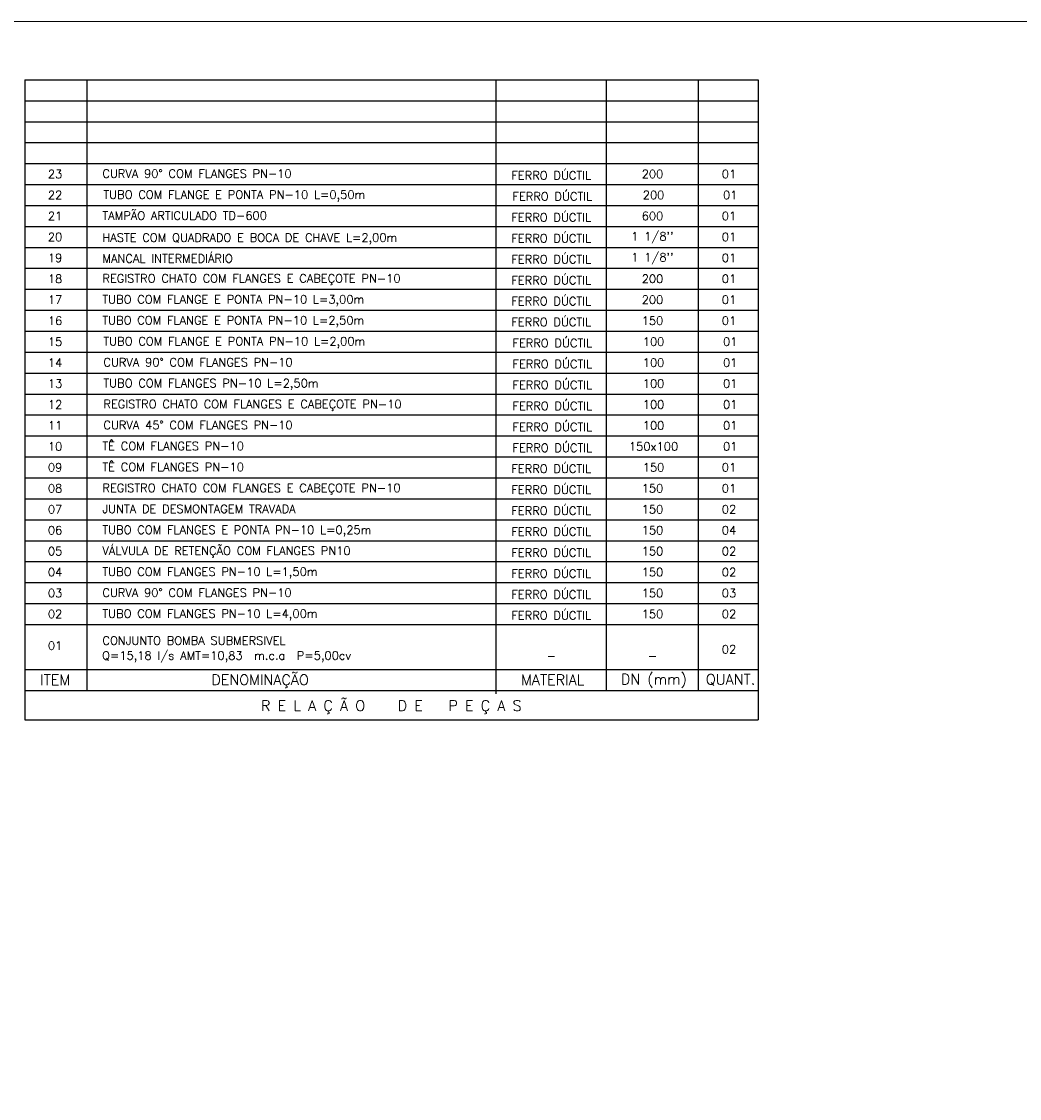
# Model space of a CAD drawing. Header units: millimetres. Extents: x 197878 to 197999, y 8707048 to 8707095.
# Tile 34 of 36: x 197906 to 197918, y 8707073 to 8707086. Entities that reach past the tile are written whole.
import ezdxf
from ezdxf.enums import TextEntityAlignment as Align

# ---------------------------------------------------------------- set-up
doc = ezdxf.new("R2010")
doc.units = ezdxf.units.MM
doc.header["$LTSCALE"] = 0.1
doc.layers.add('PADRÃO', color=7, linetype='Continuous', lineweight=9)
doc.layers.add('RELAÇÀO', color=2, linetype='Continuous')
doc.layers.add('RELAÇÃO', color=2, linetype='Continuous')
doc.styles.add('romans', font='romans.shx')

msp = doc.modelspace()

# ---------------------------------------------------------------- linework, layer by layer
at = {"layer": 'PADRÃO', "color": 9}
msp.add_lwpolyline([(197878.46052, 8707059.99407), (197929.44011, 8707059.99407), (197929.44011, 8707085.69407), (197878.46052, 8707085.69407)], close=True, dxfattribs=at)
at = {"layer": 'RELAÇÀO', "color": 5}
msp.add_line((197905.66518, 8707084.99928), (197905.66518, 8707077.36375), dxfattribs=at)
at = {"layer": 'RELAÇÃO', "color": 3}
for p, q in [((197905.66518, 8707084.99928), (197914.41518, 8707084.99928)), ((197905.66518, 8707084.74928), (197914.41518, 8707084.74928)), ((197905.66518, 8707084.49928), (197914.41518, 8707084.49928)), ((197905.66518, 8707084.24928), (197914.41518, 8707084.24928)), ((197905.66518, 8707083.99928), (197914.41518, 8707083.99928)), ((197905.66518, 8707083.74928), (197914.41518, 8707083.74928)), ((197905.66518, 8707083.74928), (197914.41518, 8707083.74928)), ((197905.66518, 8707083.49928), (197914.41518, 8707083.49928)), ((197905.66518, 8707083.24928), (197914.41518, 8707083.24928)), ((197905.66518, 8707082.99928), (197914.41518, 8707082.99928)), ((197905.66518, 8707082.74928), (197914.41518, 8707082.74928)), ((197905.66518, 8707082.49928), (197914.41518, 8707082.49928)), ((197905.66518, 8707082.24928), (197914.41518, 8707082.24928)), ((197905.66518, 8707081.99928), (197914.41518, 8707081.99928)), ((197905.66518, 8707081.74928), (197914.41518, 8707081.74928)), ((197905.66518, 8707081.49928), (197914.41518, 8707081.49928)), ((197905.66518, 8707081.24928), (197914.41518, 8707081.24928)), ((197905.66518, 8707080.99928), (197914.41518, 8707080.99928)), ((197905.66518, 8707080.74928), (197914.41518, 8707080.74928)), ((197905.66518, 8707080.49928), (197914.41518, 8707080.49928)), ((197905.66518, 8707080.24928), (197914.41518, 8707080.24928)), ((197905.66518, 8707079.99928), (197914.41518, 8707079.99928)), ((197905.66518, 8707079.74928), (197914.41518, 8707079.74928)), ((197905.66518, 8707079.49928), (197914.41518, 8707079.49928)), ((197905.66518, 8707079.24928), (197914.41518, 8707079.24928)), ((197905.66518, 8707078.99928), (197914.41518, 8707078.99928)), ((197905.66518, 8707078.74928), (197914.41518, 8707078.74928)), ((197905.66518, 8707078.49928), (197914.41518, 8707078.49928))]:
    msp.add_line(p, q, dxfattribs=at)
at = {"layer": 'RELAÇÃO', "color": 4}
for p, q in [((197906.40673, 8707084.99928), (197906.40673, 8707077.71375)), ((197911.28931, 8707077.672), (197911.28931, 8707084.99928)), ((197912.60465, 8707077.71375), (197912.60465, 8707084.99928)), ((197913.70465, 8707077.71375), (197913.70465, 8707084.99928))]:
    msp.add_line(p, q, dxfattribs=at)
at = {"layer": 'RELAÇÃO', "color": 5}
for p, q in [((197914.41518, 8707084.99928), (197914.41518, 8707077.36375)), ((197905.66518, 8707077.96375), (197914.41518, 8707077.96375)), ((197905.66518, 8707077.71375), (197914.41518, 8707077.71375)), ((197905.66518, 8707077.36375), (197914.41518, 8707077.36375))]:
    msp.add_line(p, q, dxfattribs=at)

# ---------------------------------------------------------------- texts
at = {"layer": 'RELAÇÃO', "style": 'romans'}
for s, p in [('23', (197906.02657, 8707083.87428)), ('FERRO DÚCTIL', (197911.94698, 8707083.87428)), ('200', (197913.15465, 8707083.87428)), ('01', (197914.06829, 8707083.87428)), ('22', (197906.02657, 8707083.62428)), ('FERRO DÚCTIL', (197911.95934, 8707083.62428)), ('200', (197913.16701, 8707083.62428)), ('01', (197914.08066, 8707083.62428)), ('21', (197906.02657, 8707083.37428)), ('FERRO DÚCTIL', (197911.94698, 8707083.37428)), ('600', (197913.15465, 8707083.37428)), ('01', (197914.06829, 8707083.37428)), ('FERRO DÚCTIL', (197911.94698, 8707083.12428)), ('20', (197906.02657, 8707083.12428)), ("1 1/8''", (197913.15465, 8707083.12428)), ('01', (197914.06829, 8707083.12428)), ('FERRO DÚCTIL', (197911.94698, 8707082.87428)), ('19', (197906.02657, 8707082.87428)), ("1 1/8''", (197913.15465, 8707082.87428)), ('01', (197914.06829, 8707082.87428)), ('FERRO DÚCTIL', (197911.94698, 8707082.62428)), ('18', (197906.02657, 8707082.62428)), ('200', (197913.15465, 8707082.62428)), ('01', (197914.06829, 8707082.62428)), ('FERRO DÚCTIL', (197911.94698, 8707082.37428)), ('17', (197906.02657, 8707082.37428)), ('200', (197913.15465, 8707082.37428)), ('01', (197914.06829, 8707082.37428)), ('FERRO DÚCTIL', (197911.94698, 8707082.12428)), ('16', (197906.02657, 8707082.12428)), ('150', (197913.15465, 8707082.12428)), ('01', (197914.06829, 8707082.12428)), ('15', (197906.02657, 8707081.87428)), ('FERRO DÚCTIL', (197911.95934, 8707081.87428)), ('100', (197913.16701, 8707081.87428)), ('01', (197914.08066, 8707081.87428)), ('14', (197906.02657, 8707081.62428)), ('FERRO DÚCTIL', (197911.95934, 8707081.62428)), ('100', (197913.16701, 8707081.62428)), ('01', (197914.08066, 8707081.62428)), ('13', (197906.02657, 8707081.37428)), ('FERRO DÚCTIL', (197911.95934, 8707081.37428)), ('100', (197913.16701, 8707081.37428)), ('01', (197914.08066, 8707081.37428)), ('12', (197906.02657, 8707081.12428)), ('FERRO DÚCTIL', (197911.95934, 8707081.12428)), ('100', (197913.16701, 8707081.12428)), ('01', (197914.08066, 8707081.12428)), ('11', (197906.02657, 8707080.87428)), ('FERRO DÚCTIL', (197911.95934, 8707080.87428)), ('100', (197913.16701, 8707080.87428)), ('01', (197914.08066, 8707080.87428)), ('10', (197906.02657, 8707080.62428)), ('FERRO DÚCTIL', (197911.95934, 8707080.62428)), ('150x100', (197913.16701, 8707080.62428)), ('01', (197914.08066, 8707080.62428)), ('09', (197906.02657, 8707080.37428)), ('FERRO DÚCTIL', (197911.94698, 8707080.37428)), ('150', (197913.16701, 8707080.37428)), ('01', (197914.06829, 8707080.37428)), ('08', (197906.02657, 8707080.12428)), ('FERRO DÚCTIL', (197911.94698, 8707080.12428)), ('150', (197913.15465, 8707080.12428)), ('01', (197914.06829, 8707080.12428)), ('07', (197906.02657, 8707079.87428)), ('FERRO DÚCTIL', (197911.94698, 8707079.87428)), ('150', (197913.15465, 8707079.87428)), ('02', (197914.06829, 8707079.87428)), ('06', (197906.02657, 8707079.62428)), ('FERRO DÚCTIL', (197911.94698, 8707079.62428)), ('150', (197913.15465, 8707079.62428)), ('04', (197914.06829, 8707079.62428)), ('05', (197906.02657, 8707079.37428)), ('FERRO DÚCTIL', (197911.94698, 8707079.37428)), ('150', (197913.15465, 8707079.37428)), ('02', (197914.06829, 8707079.37428)), ('04', (197906.02657, 8707079.12428)), ('FERRO DÚCTIL', (197911.94698, 8707079.12428)), ('150', (197913.15465, 8707079.12428)), ('02', (197914.06829, 8707079.12428)), ('03', (197906.02657, 8707078.87428)), ('FERRO DÚCTIL', (197911.94698, 8707078.87428)), ('150', (197913.15465, 8707078.87428)), ('03', (197914.06829, 8707078.87428)), ('02', (197906.02657, 8707078.62428)), ('FERRO DÚCTIL', (197911.94698, 8707078.62428)), ('150', (197913.15465, 8707078.62428)), ('02', (197914.06829, 8707078.62428)), ('01', (197906.02657, 8707078.24712)), ('02', (197914.06829, 8707078.20354)), ('-', (197911.94698, 8707078.12428)), ('-', (197913.15465, 8707078.12428))]:
    msp.add_text(s, height=0.1, dxfattribs=at).set_placement(p, align=Align.MIDDLE)
for s, p in [('CURVA 90%%D COM FLANGES PN-10', (197906.591, 8707083.82911)), ('TUBO COM FLANGE E PONTA PN-10 L=0,50m', (197906.60336, 8707083.57911)), ('TAMPÃO ARTICULADO TD-600', (197906.591, 8707083.32911)), ('HASTE COM QUADRADO E BOCA DE CHAVE L=2,00m', (197906.591, 8707083.06642)), ('MANCAL INTERMEDIÁRIO', (197906.591, 8707082.81642)), ('REGISTRO CHATO COM FLANGES E CABEÇOTE PN-10', (197906.591, 8707082.57911)), ('TUBO COM FLANGE E PONTA PN-10 L=3,00m', (197906.591, 8707082.32911)), ('TUBO COM FLANGE E PONTA PN-10 L=2,50m', (197906.591, 8707082.07911)), ('TUBO COM FLANGE E PONTA PN-10 L=2,00m', (197906.60336, 8707081.82911)), ('CURVA 90%%D COM FLANGES PN-10', (197906.60336, 8707081.57911)), ('TUBO COM FLANGES PN-10 L=2,50m', (197906.60336, 8707081.32911)), ('REGISTRO CHATO COM FLANGES E CABEÇOTE PN-10', (197906.60336, 8707081.07911)), ('CURVA 45%%D COM FLANGES PN-10', (197906.60336, 8707080.82911)), ('TÊ COM FLANGES PN-10', (197906.591, 8707080.57911)), ('TÊ COM FLANGES PN-10', (197906.591, 8707080.32911)), ('REGISTRO CHATO COM FLANGES E CABEÇOTE PN-10', (197906.591, 8707080.07911)), ('JUNTA DE DESMONTAGEM TRAVADA', (197906.591, 8707079.82911)), ('TUBO COM FLANGES E PONTA PN-10 L=0,25m', (197906.591, 8707079.57911)), ('VÁLVULA DE RETENÇÃO COM FLANGES PN10', (197906.591, 8707079.32911)), ('TUBO COM FLANGES PN-10 L=1,50m', (197906.591, 8707079.07911)), ('CURVA 90%%D COM FLANGES PN-10', (197906.591, 8707078.82911)), ('TUBO COM FLANGES PN-10 L=4,00m', (197906.591, 8707078.57911)), ('CONJUNTO BOMBA SUBMERSIVEL', (197906.591, 8707078.25782)), (' Q=15,18 l/s AMT=10,83  m.c.a  P=5,00cv', (197906.51953, 8707078.07911))]:
    msp.add_text(s, height=0.1, dxfattribs=at).set_placement(p)
at = {"layer": 'RELAÇÃO', "color": 4, "style": 'romans'}
for s, p in [('DENOMINAÇÃO', (197908.4726, 8707077.83875)), ('ITEM', (197906.02657, 8707077.83875)), ('MATERIAL', (197911.96428, 8707077.83875)), ('DN (mm)', (197913.17137, 8707077.83875)), ('QUANT.', (197914.08603, 8707077.83875)), ('R E L A Ç Ã O   D E   P E Ç A S', (197910.0381, 8707077.52915))]:
    msp.add_text(s, height=0.125, dxfattribs=at).set_placement(p, align=Align.MIDDLE)

doc.saveas('drawing.dxf')
